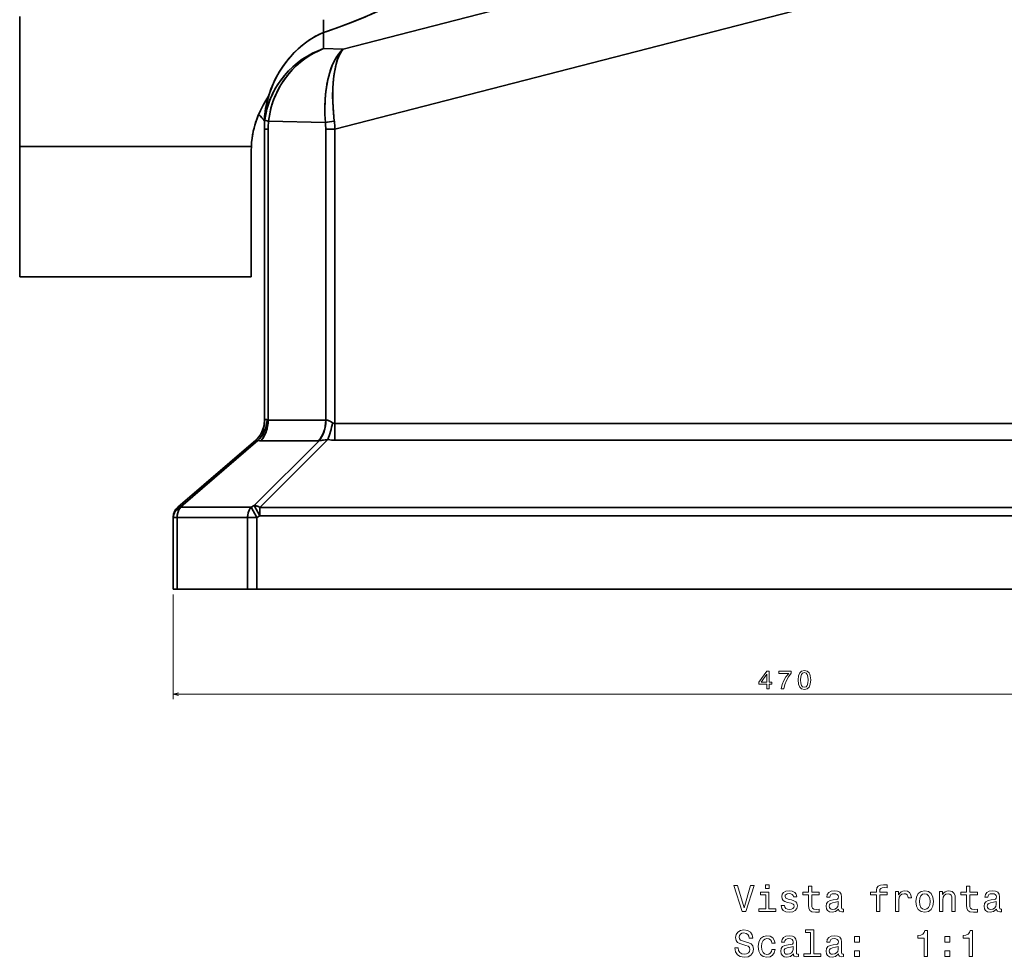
# Model space of a CAD drawing. Extents: x 395 to 1899, y -61 to 1963.
# Tile 6 of 9: x 1275 to 1653, y 997 to 1357. Entities that reach past the tile are written whole.
import ezdxf

# ---------------------------------------------------------------- set-up
doc = ezdxf.new("R2010")
doc.units = 0

msp = doc.modelspace()

# ---------------------------------------------------------------- linework, layer by layer
at = {"color": 7, "lineweight": 35}
for p, q in [((1540.54, 1382.39), (1398.83, 1345.9)), ((1398.83, 1345.9), (1540.54, 1382.39)), ((1646.44, 1379.73), (1395.7, 1315.17)), ((1395.7, 1315.17), (1646.44, 1379.73)), ((1274.57, 1358.41), (1274.57, 1308.41)), ((1368.57, 1317.3), (1368.57, 1203.01)), ((1370.21, 1318.12), (1392.05, 1317.7)), ((1370.21, 1318.12), (1392.05, 1317.7)), ((1368.57, 1315.12), (1368.57, 1203.01)), ((1370.03, 1203.33), (1370.03, 1315.12)), ((1370.03, 1203.33), (1370.03, 1315.12)), ((1392.17, 1315.17), (1392.17, 1203.33)), ((1392.17, 1315.17), (1392.17, 1203.33)), ((1395.7, 1315.17), (1395.7, 1202.03)), ((1395.7, 1202.03), (1395.7, 1315.17)), ((1274.57, 1308.41), (1363.59, 1308.41)), ((1274.57, 1308.41), (1274.57, 1258.41)), ((1363.59, 1308.41), (1274.57, 1308.41)), ((1363.57, 1307.4), (1363.57, 1258.41)), ((1363.57, 1258.41), (1363.57, 1307.4)), ((1363.57, 1258.41), (1274.57, 1258.41)), ((1274.57, 1258.41), (1363.57, 1258.41)), ((1370.03, 1203.33), (1392.17, 1203.33)), ((1392.17, 1203.33), (1370.03, 1203.33)), ((1395.7, 1202.03), (1741.5, 1202.03)), ((1395.7, 1202.03), (1741.5, 1202.03)), ((1335.35, 1169.91), (1365.3, 1195.61)), ((1365.3, 1195.61), (1335.35, 1169.91)), ((1336.44, 1170.07), (1366.07, 1195.49)), ((1336.44, 1170.07), (1366.07, 1195.49)), ((1366.86, 1169.8), (1393.01, 1195.92)), ((1366.86, 1169.8), (1393.01, 1195.92)), ((1741.5, 1195.63), (1395.7, 1195.63)), ((1395.7, 1195.63), (1741.5, 1195.63)), ((1389.58, 1195.41), (1364.7, 1170.56)), ((1389.58, 1195.41), (1364.7, 1170.56)), ((1367.28, 1195.41), (1389.42, 1195.41)), ((1389.42, 1195.41), (1367.28, 1195.41)), ((1389.42, 1195.41), (1367.28, 1195.41)), ((1367.28, 1195.41), (1389.42, 1195.41)), ((1363.51, 1169.91), (1336.44, 1169.91)), ((1363.51, 1169.91), (1336.44, 1169.91)), ((1770.34, 1169.8), (1366.86, 1169.8)), ((1770.34, 1169.8), (1366.86, 1169.8)), ((1333.6, 1138.41), (1333.6, 1165.95)), ((1333.6, 1165.95), (1333.6, 1138.41)), ((1335.07, 1138.41), (1335.07, 1165.95)), ((1335.07, 1165.95), (1335.07, 1138.41)), ((1362.14, 1165.95), (1335.07, 1165.95)), ((1335.07, 1165.95), (1362.14, 1165.95)), ((1362.14, 1138.41), (1362.14, 1165.95)), ((1362.14, 1165.95), (1362.14, 1138.41)), ((1365.67, 1138.41), (1365.67, 1165.95)), ((1365.67, 1165.95), (1365.67, 1138.41)), ((1770.34, 1166.6), (1366.86, 1166.6)), ((1366.86, 1166.6), (1770.34, 1166.6)), ((1335.07, 1138.41), (1362.14, 1138.41)), ((1362.14, 1138.41), (1335.07, 1138.41)), ((1365.67, 1138.41), (1771.53, 1138.41)), ((1771.53, 1138.41), (1365.67, 1138.41))]:
    msp.add_line(p, q, dxfattribs=at)
at = {"color": 7, "lineweight": 35, "ltscale": 0.121069}
msp.add_line((1391.34, 1357.05), (1391.34, 1352.21), dxfattribs=at)
at = {"color": 7, "lineweight": 35, "ltscale": 0.096039}
msp.add_line((1391.34, 1352.21), (1391.34, 1356.05), dxfattribs=at)
at = {"color": 7, "lineweight": 35, "ltscale": 0.153995}
for p, q in [((1391.34, 1346.05), (1391.34, 1352.21)), ((1391.34, 1352.21), (1391.34, 1346.05))]:
    msp.add_line(p, q, dxfattribs=at)
at = {"color": 7, "lineweight": 35, "ltscale": 0.187306}
for p, q in [((1398.83, 1345.9), (1391.34, 1346.05)), ((1391.34, 1346.05), (1398.83, 1345.9))]:
    msp.add_line(p, q, dxfattribs=at)
at = {"color": 7, "lineweight": 35, "ltscale": 0.054477}
msp.add_line((1368.57, 1317.3), (1368.57, 1315.12), dxfattribs=at)
at = {"color": 7, "lineweight": 35, "ltscale": 0.036612}
for p, q in [((1370.03, 1315.12), (1368.57, 1315.12)), ((1368.57, 1315.12), (1370.03, 1315.12)), ((1335.07, 1165.95), (1333.6, 1165.95)), ((1333.6, 1165.95), (1335.07, 1165.95)), ((1333.6, 1138.41), (1335.07, 1138.41)), ((1335.07, 1138.41), (1333.6, 1138.41))]:
    msp.add_line(p, q, dxfattribs=at)
at = {"color": 7, "lineweight": 35, "ltscale": 0.088388}
for p, q in [((1395.7, 1315.17), (1392.17, 1315.17)), ((1392.17, 1315.17), (1395.7, 1315.17)), ((1365.67, 1165.95), (1362.14, 1165.95)), ((1362.14, 1138.41), (1365.67, 1138.41)), ((1365.67, 1138.41), (1362.14, 1138.41))]:
    msp.add_line(p, q, dxfattribs=at)
at = {"color": 7, "lineweight": 35, "ltscale": 0.005143}
msp.add_line((1368.57, 1203.01), (1368.64, 1203.2), dxfattribs=at)
at = {"color": 7, "lineweight": 35, "ltscale": 0.005144}
msp.add_line((1368.57, 1203.01), (1368.64, 1203.2), dxfattribs=at)
at = {"color": 7, "lineweight": 35, "ltscale": 0.001368}
msp.add_line((1392.17, 1203.33), (1392.22, 1203.33), dxfattribs=at)
msp.add_line((1392.17, 1203.33), (1392.22, 1203.33), dxfattribs=at)
at = {"color": 7, "lineweight": 35, "ltscale": 0.160046}
for p, q in [((1395.7, 1202.03), (1395.7, 1195.63)), ((1395.7, 1195.63), (1395.7, 1202.03))]:
    msp.add_line(p, q, dxfattribs=at)
at = {"color": 7, "lineweight": 35, "ltscale": 0.004761}
msp.add_line((1365.88, 1195.5), (1366.07, 1195.49), dxfattribs=at)
at = {"color": 7, "lineweight": 35, "ltscale": 0.004102}
for p, q in [((1389.58, 1195.41), (1389.42, 1195.41)), ((1389.42, 1195.41), (1389.58, 1195.41))]:
    msp.add_line(p, q, dxfattribs=at)
at = {"color": 7, "lineweight": 35, "ltscale": 0.000246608}
msp.add_line((1335.35, 1169.91), (1335.35, 1169.91), dxfattribs=at)
at = {"color": 7, "lineweight": 35, "ltscale": 0.00401}
for p, q in [((1336.44, 1169.91), (1336.44, 1170.07)), ((1336.44, 1169.91), (1336.44, 1170.07)), ((1333.6, 1165.95), (1333.6, 1166.11)), ((1333.6, 1166.11), (1333.6, 1165.95))]:
    msp.add_line(p, q, dxfattribs=at)
at = {"color": 7, "lineweight": 35, "ltscale": 0.033868}
for p, q in [((1364.7, 1170.56), (1363.51, 1169.91)), ((1364.7, 1170.56), (1363.51, 1169.91)), ((1366.86, 1166.6), (1365.67, 1165.95)), ((1365.67, 1165.95), (1366.86, 1166.6))]:
    msp.add_line(p, q, dxfattribs=at)
at = {"color": 7, "lineweight": 35, "ltscale": 0.112753}
for p, q in [((1363.51, 1169.91), (1365.67, 1165.95)), ((1365.67, 1165.95), (1363.51, 1169.91)), ((1364.7, 1170.56), (1366.86, 1166.6)), ((1366.86, 1166.6), (1364.7, 1170.56))]:
    msp.add_line(p, q, dxfattribs=at)
at = {"color": 7, "lineweight": 35, "ltscale": 0.080023}
for p, q in [((1366.86, 1166.6), (1366.86, 1169.8)), ((1366.86, 1169.8), (1366.86, 1166.6))]:
    msp.add_line(p, q, dxfattribs=at)
at = {"color": 7, "lineweight": 35, "ltscale": 0.088391}
msp.add_line((1362.14, 1165.95), (1365.67, 1165.95), dxfattribs=at)
at = {"color": 7, "lineweight": 13}
for p, q in [((1333.6, 1136.41), (1333.6, 1096.11)), ((1333.6, 1098.11), (1803.6, 1098.11))]:
    msp.add_line(p, q, dxfattribs=at)
at = {"color": 7, "lineweight": 35}
for points in [[(1420.88, 1367.56), (1421.16, 1367.27), (1421.3, 1366.94), (1421.31, 1366.57), (1421.18, 1366.17), (1420.9, 1365.74), (1420.52, 1365.3), (1419.85, 1364.7), (1419.07, 1364.11), (1418.19, 1363.53), (1416.94, 1362.79), (1415.62, 1362.07), (1413.85, 1361.18), (1412.01, 1360.31), (1409.69, 1359.27), (1407.31, 1358.26), (1404.14, 1356.97), (1400.91, 1355.71), (1396.16, 1353.94), (1391.34, 1352.21)], [(1420.88, 1367.56), (1421.16, 1367.27), (1421.3, 1366.93), (1421.31, 1366.56), (1421.17, 1366.17), (1420.88, 1365.71), (1420.47, 1365.25), (1419.95, 1364.78), (1419.36, 1364.32), (1418.43, 1363.69), (1417.42, 1363.07), (1416.03, 1362.29), (1414.58, 1361.54), (1412.4, 1360.49), (1410.16, 1359.48), (1407.43, 1358.31), (1404.63, 1357.17), (1401.66, 1356), (1398.65, 1354.86), (1392.57, 1352.64), (1391.34, 1352.21)], [(1391.34, 1352.21), (1390.4, 1351.83), (1389.47, 1351.42), (1387.68, 1350.49), (1385.96, 1349.45), (1384.33, 1348.3), (1382.76, 1347.05), (1381.15, 1345.61), (1379.61, 1344.06), (1378.16, 1342.43), (1376.79, 1340.71), (1375.51, 1338.91), (1374.31, 1337.03), (1373.13, 1334.94), (1372.07, 1332.77), (1371.13, 1330.53), (1370.31, 1328.21), (1369.95, 1327.01), (1369.63, 1325.78), (1369.36, 1324.6), (1369.12, 1323.41), (1368.86, 1321.71), (1368.68, 1319.99), (1368.58, 1318.26)], [(1391.34, 1352.21), (1389.64, 1351.5), (1387.99, 1350.67), (1386.42, 1349.74), (1384.9, 1348.72), (1383.21, 1347.42), (1381.59, 1346.02), (1380.05, 1344.52), (1378.6, 1342.94), (1377.12, 1341.13), (1375.73, 1339.23), (1374.44, 1337.25), (1373.26, 1335.18), (1372.66, 1334.02), (1372.1, 1332.84), (1371.58, 1331.65), (1371.1, 1330.44), (1370.5, 1328.79), (1369.98, 1327.11), (1369.54, 1325.4), (1369.06, 1323.05), (1368.88, 1321.86), (1368.74, 1320.65), (1368.64, 1319.46), (1368.58, 1318.26)], [(1368.78, 1318.69), (1369.09, 1320.73), (1369.54, 1322.75), (1370.12, 1324.74), (1370.83, 1326.69), (1371.67, 1328.59), (1372.62, 1330.43), (1373.69, 1332.21), (1374.86, 1333.92), (1376.3, 1335.75), (1377.86, 1337.47), (1379.52, 1339.08), (1381.29, 1340.58), (1383.15, 1341.95), (1385.1, 1343.18), (1387.12, 1344.28), (1389.2, 1345.24), (1391.34, 1346.05)], [(1391.34, 1346.05), (1389.2, 1345.24), (1387.12, 1344.28), (1385.1, 1343.18), (1383.16, 1341.95), (1381.29, 1340.58), (1379.53, 1339.09), (1377.86, 1337.47), (1376.43, 1335.9), (1375.1, 1334.24), (1373.88, 1332.5), (1372.77, 1330.69), (1371.77, 1328.8), (1370.91, 1326.86), (1370.16, 1324.86), (1369.56, 1322.83), (1369.1, 1320.77), (1368.78, 1318.69)], [(1391.34, 1346.05), (1389.45, 1345.25), (1387.6, 1344.33), (1385.81, 1343.29), (1384.09, 1342.13), (1382.43, 1340.85), (1380.86, 1339.47), (1379.36, 1337.99), (1377.96, 1336.41), (1376.64, 1334.73), (1375.43, 1332.96), (1374.32, 1331.12), (1373.33, 1329.21), (1372.47, 1327.24), (1371.72, 1325.21), (1371.11, 1323.14), (1370.63, 1321.04), (1370.39, 1319.59), (1370.21, 1318.12)], [(1370.21, 1318.12), (1370.49, 1320.22), (1370.9, 1322.3), (1371.45, 1324.36), (1372.13, 1326.37), (1372.93, 1328.33), (1373.85, 1330.24), (1374.89, 1332.09), (1376.03, 1333.87), (1377.41, 1335.73), (1378.9, 1337.49), (1380.5, 1339.14), (1382.21, 1340.67), (1384.01, 1342.07), (1384.95, 1342.73), (1385.91, 1343.35), (1386.87, 1343.93), (1387.86, 1344.47), (1389.58, 1345.31), (1391.34, 1346.05)], [(1398.83, 1345.9), (1397.96, 1345.05), (1397.14, 1344.06), (1396.38, 1342.95), (1395.67, 1341.73), (1395.23, 1340.86), (1394.82, 1339.95), (1394.08, 1338.03), (1393.48, 1336.09), (1392.97, 1334.05), (1392.56, 1331.93), (1392.24, 1329.74), (1392.08, 1328.25), (1391.96, 1326.75), (1391.88, 1325.21), (1391.84, 1323.66), (1391.87, 1320.69), (1392.05, 1317.7)], [(1392.05, 1317.7), (1391.87, 1320.71), (1391.84, 1323.71), (1391.96, 1326.66), (1392.07, 1328.15), (1392.23, 1329.62), (1392.41, 1330.99), (1392.63, 1332.34), (1393, 1334.15), (1393.43, 1335.89), (1393.92, 1337.56), (1394.29, 1338.62), (1394.69, 1339.64), (1395.1, 1340.59), (1395.54, 1341.49), (1396.27, 1342.78), (1397.07, 1343.96), (1397.92, 1345), (1398.83, 1345.9)], [(1395.46, 1318.18), (1395.09, 1321.78), (1394.96, 1323.57), (1394.88, 1325.34), (1394.82, 1327.97), (1394.87, 1330.54), (1395.02, 1333.04), (1395.27, 1335.43), (1395.61, 1337.64), (1396.06, 1339.71), (1396.32, 1340.69), (1396.61, 1341.62), (1397.04, 1342.78), (1397.52, 1343.85), (1398.05, 1344.8), (1398.43, 1345.38), (1398.83, 1345.9)], [(1398.83, 1345.9), (1398.29, 1345.17), (1397.78, 1344.33), (1397.31, 1343.4), (1396.99, 1342.64), (1396.69, 1341.83), (1396.16, 1340.09), (1395.72, 1338.21), (1395.4, 1336.4), (1395.15, 1334.5), (1394.98, 1332.53), (1394.89, 1331.01), (1394.84, 1329.46), (1394.85, 1326.29), (1394.99, 1323.06), (1395.27, 1319.78), (1395.46, 1318.18)], [(1363.59, 1308.41), (1363.68, 1310.02), (1363.85, 1311.62), (1364.1, 1313.21), (1364.33, 1314.36), (1364.61, 1315.51), (1364.93, 1316.69), (1365.28, 1317.85), (1366.1, 1320.09), (1367.04, 1322.27), (1368.11, 1324.38), (1369.11, 1326.11), (1370.18, 1327.79)], [(1368.58, 1318.26), (1368.1, 1318.92), (1367.64, 1319.47), (1367.06, 1320.09), (1366.36, 1320.73)], [(1367.28, 1195.41), (1367.66, 1195.86), (1368.02, 1196.34), (1368.65, 1197.39), (1369.16, 1198.52), (1369.56, 1199.73), (1369.82, 1200.91), (1369.98, 1202.11), (1370.03, 1203.33)], [(1368.64, 1203.2), (1368.74, 1203.38), (1368.9, 1203.49), (1369.1, 1203.54), (1369.34, 1203.52), (1369.63, 1203.41)], [(1368.64, 1203.2), (1368.78, 1203.41), (1368.99, 1203.53), (1369.29, 1203.53), (1369.63, 1203.41)], [(1392.17, 1203.33), (1392.11, 1202.07), (1391.94, 1200.82), (1391.66, 1199.6), (1391.27, 1198.44), (1390.76, 1197.34), (1390.14, 1196.32), (1389.79, 1195.85), (1389.42, 1195.41)], [(1392.22, 1203.33), (1392.65, 1203.31), (1393.08, 1203.2), (1393.51, 1203.05), (1393.95, 1202.83), (1394.81, 1202.32)], [(1392.22, 1203.33), (1392.53, 1203.32), (1392.84, 1203.27), (1393.31, 1203.12), (1393.77, 1202.93), (1394.3, 1202.64), (1394.81, 1202.32)], [(1366.07, 1195.49), (1365.43, 1195.54), (1365.34, 1195.56), (1365.31, 1195.57), (1365.3, 1195.58), (1365.29, 1195.58), (1365.29, 1195.59), (1365.29, 1195.6), (1365.3, 1195.61)], [(1366.07, 1195.49), (1365.53, 1195.53), (1365.37, 1195.55), (1365.32, 1195.57), (1365.3, 1195.58), (1365.29, 1195.58), (1365.29, 1195.6), (1365.3, 1195.6), (1365.3, 1195.61)], [(1393.01, 1195.92), (1390.84, 1195.59), (1389.58, 1195.41)], [(1393.01, 1195.92), (1390.5, 1195.54), (1389.58, 1195.41)], [(1333.6, 1166.11), (1333.66, 1166.77), (1333.83, 1167.41), (1334.1, 1168.02), (1334.41, 1168.51), (1334.78, 1168.95), (1335.22, 1169.34), (1335.57, 1169.6), (1335.95, 1169.84), (1336.44, 1170.07)], [(1336.44, 1170.07), (1336.03, 1169.88), (1335.64, 1169.65), (1335.16, 1169.3), (1334.73, 1168.9), (1334.36, 1168.44), (1334.02, 1167.86), (1333.77, 1167.24), (1333.63, 1166.58), (1333.6, 1166.11)], [(1336.44, 1169.91), (1336.03, 1169.72), (1335.64, 1169.49), (1335.16, 1169.14), (1334.73, 1168.74), (1334.36, 1168.28), (1334.01, 1167.7), (1333.77, 1167.08), (1333.63, 1166.42), (1333.6, 1165.95)], [(1333.6, 1165.95), (1333.66, 1166.61), (1333.83, 1167.25), (1334.1, 1167.86), (1334.41, 1168.35), (1334.78, 1168.79), (1335.21, 1169.18), (1335.57, 1169.44), (1335.95, 1169.67), (1336.44, 1169.91)], [(1336.44, 1169.91), (1335.96, 1169.28), (1335.58, 1168.55), (1335.3, 1167.75), (1335.13, 1166.86), (1335.07, 1165.95)], [(1335.07, 1165.95), (1335.09, 1166.48), (1335.14, 1167), (1335.28, 1167.68), (1335.49, 1168.34), (1335.77, 1168.95), (1336.08, 1169.46), (1336.44, 1169.91)], [(1336.44, 1170.07), (1336.07, 1170.12), (1335.75, 1170.1), (1335.53, 1170.02), (1335.35, 1169.91)], [(1363.51, 1169.91), (1363.03, 1169.28), (1362.65, 1168.55), (1362.37, 1167.75), (1362.2, 1166.86), (1362.14, 1165.95)], [(1362.14, 1165.95), (1362.16, 1166.48), (1362.22, 1167), (1362.35, 1167.68), (1362.56, 1168.33), (1362.84, 1168.95), (1363.15, 1169.46), (1363.51, 1169.91)], [(1366.86, 1169.8), (1366.45, 1170.03), (1365.99, 1170.24), (1365.48, 1170.42), (1365.1, 1170.51), (1364.7, 1170.56)]]:
    msp.add_lwpolyline(points, dxfattribs=at)
at = {"color": 7, "lineweight": 13}
for points in [[(1561.68, 1100.11), (1562.59, 1100.11), (1562.59, 1101.85), (1563.59, 1101.85), (1563.59, 1102.65), (1562.59, 1102.65), (1562.59, 1106.96), (1561.67, 1106.96), (1558.61, 1102.74), (1558.61, 1101.85), (1561.68, 1101.85)], [(1559.45, 1102.65), (1561.68, 1105.79), (1561.68, 1102.65)], [(1567.2, 1100.11), (1568.22, 1100.11), (1568.55, 1101.78), (1569.14, 1103.33), (1569.96, 1104.77), (1571.04, 1106.12), (1571.04, 1106.96), (1566.24, 1106.96), (1566.24, 1106.04), (1570.07, 1106.04), (1568.96, 1104.68), (1568.13, 1103.26), (1567.54, 1101.75)], [(1573.64, 1103.53), (1573.79, 1101.95), (1574.27, 1100.82), (1575.02, 1100.13), (1576.07, 1099.91), (1577.11, 1100.13), (1577.87, 1100.82), (1578.33, 1101.95), (1578.49, 1103.53), (1578.33, 1105.11), (1578.14, 1105.73), (1577.87, 1106.25), (1577.11, 1106.93), (1576.07, 1107.16), (1575.02, 1106.93), (1574.27, 1106.24), (1573.79, 1105.11)], [(1574.61, 1103.53), (1574.69, 1104.75), (1574.94, 1105.63), (1575.4, 1106.14), (1576.07, 1106.33), (1576.74, 1106.14), (1577.19, 1105.63), (1577.45, 1104.75), (1577.53, 1103.53), (1577.45, 1102.3), (1577.19, 1101.42), (1576.74, 1100.91), (1576.07, 1100.74), (1575.4, 1100.91), (1574.94, 1101.42), (1574.69, 1102.3)], [(1555.41, 1024.55), (1552.91, 1016.03), (1550.33, 1024.55), (1548.96, 1024.55), (1552.19, 1014.54), (1553.63, 1014.54), (1556.78, 1024.55)], [(1562.47, 1015.6), (1562.47, 1022.01), (1559.22, 1022.01), (1559.22, 1020.93), (1561.21, 1020.93), (1561.21, 1015.6), (1558.61, 1015.6), (1558.61, 1014.54), (1565.1, 1014.54), (1565.1, 1015.6)], [(1562.52, 1024.88), (1561.18, 1024.88), (1561.18, 1023.44), (1562.52, 1023.44)], [(1571.06, 1019.05), (1569.84, 1019.33), (1568.93, 1019.66), (1568.63, 1020.34), (1568.71, 1020.82), (1569.02, 1021.16), (1569.51, 1021.38), (1570.21, 1021.47), (1570.89, 1021.38), (1571.42, 1021.12), (1571.77, 1020.73), (1571.91, 1020.21), (1573.15, 1020.21), (1573.15, 1020.24), (1572.94, 1021.18), (1572.34, 1021.91), (1571.42, 1022.37), (1570.21, 1022.55), (1568.99, 1022.37), (1568.09, 1021.9), (1567.53, 1021.19), (1567.36, 1020.3), (1567.49, 1019.43), (1567.89, 1018.83), (1568.55, 1018.4), (1569.52, 1018.09), (1570.93, 1017.75), (1571.8, 1017.39), (1572.03, 1017.1), (1572.11, 1016.67), (1571.98, 1016.13), (1571.64, 1015.73), (1571.08, 1015.47), (1570.33, 1015.39), (1569.53, 1015.47), (1568.96, 1015.77), (1568.57, 1016.26), (1568.41, 1016.94), (1567.19, 1016.94), (1567.39, 1015.79), (1567.98, 1014.95), (1568.91, 1014.45), (1570.21, 1014.26), (1571.57, 1014.45), (1572.56, 1014.95), (1573.17, 1015.76), (1573.38, 1016.81), (1573.22, 1017.72), (1572.78, 1018.34), (1572.04, 1018.74)], [(1577.65, 1020.93), (1577.65, 1017.06), (1577.73, 1015.8), (1578.14, 1014.94), (1578.94, 1014.43), (1580.31, 1014.26), (1581.81, 1014.33), (1581.81, 1015.43), (1580.72, 1015.34), (1579.72, 1015.46), (1579.19, 1015.82), (1578.96, 1016.42), (1578.91, 1017.27), (1578.91, 1020.93), (1581.81, 1020.93), (1581.81, 1022.01), (1578.91, 1022.01), (1578.91, 1024.28), (1577.65, 1024.28), (1577.65, 1022.01), (1575.46, 1022.01), (1575.46, 1020.93)], [(1589.22, 1015.54), (1589.22, 1015.5), (1589.29, 1015.01), (1589.51, 1014.66), (1590.41, 1014.39), (1591.12, 1014.51), (1591.12, 1015.49), (1590.82, 1015.44), (1590.41, 1015.63), (1590.34, 1016.21), (1590.34, 1020.21), (1590.17, 1021.24), (1589.66, 1021.96), (1588.79, 1022.39), (1587.55, 1022.55), (1586.34, 1022.37), (1585.44, 1021.88), (1584.88, 1021.12), (1584.69, 1020.11), (1584.69, 1020.03), (1585.83, 1020.03), (1585.93, 1020.63), (1586.25, 1021.06), (1586.77, 1021.32), (1587.5, 1021.42), (1588.21, 1021.35), (1588.71, 1021.13), (1589.02, 1020.76), (1589.12, 1020.24), (1589.06, 1019.64), (1588.83, 1019.33), (1588.25, 1019.19), (1587.17, 1019.07), (1585.93, 1018.81), (1585.05, 1018.35), (1584.53, 1017.63), (1584.38, 1016.57), (1584.52, 1015.62), (1584.97, 1014.91), (1585.69, 1014.46), (1586.68, 1014.3), (1588.02, 1014.61)], [(1603.73, 1020.93), (1603.73, 1014.54), (1605, 1014.54), (1605, 1020.93), (1607.88, 1020.93), (1607.88, 1022.01), (1605, 1022.01), (1605, 1022.49), (1605.1, 1023.07), (1605.43, 1023.45), (1605.99, 1023.69), (1606.8, 1023.77), (1607.88, 1023.71), (1607.88, 1024.81), (1606.51, 1024.88), (1605.27, 1024.75), (1604.4, 1024.36), (1603.89, 1023.69), (1603.73, 1022.72), (1603.73, 1022.01), (1601.41, 1022.01), (1601.41, 1020.93)], [(1611.12, 1014.54), (1612.39, 1014.54), (1612.39, 1018.96), (1612.52, 1020.03), (1612.91, 1020.79), (1613.54, 1021.25), (1614.39, 1021.41), (1615.02, 1021.31), (1615.5, 1021.02), (1615.79, 1020.53), (1615.89, 1019.87), (1617.17, 1019.87), (1617, 1021.03), (1616.52, 1021.87), (1615.73, 1022.37), (1614.65, 1022.55), (1613.91, 1022.43), (1613.28, 1022.14), (1612.72, 1021.65), (1612.27, 1020.99), (1612.27, 1022.27), (1611.12, 1022.27)], [(1618.94, 1018.4), (1619.17, 1016.64), (1619.84, 1015.34), (1620.89, 1014.54), (1622.3, 1014.26), (1623.7, 1014.54), (1624.75, 1015.33), (1625.41, 1016.62), (1625.66, 1018.4), (1625.41, 1020.15), (1624.75, 1021.47), (1623.7, 1022.26), (1622.3, 1022.55), (1620.89, 1022.26), (1619.84, 1021.45), (1619.17, 1020.15)], [(1627.99, 1014.54), (1629.26, 1014.54), (1629.26, 1019), (1629.39, 1020.03), (1629.81, 1020.77), (1630.46, 1021.24), (1631.32, 1021.41), (1632.01, 1021.26), (1632.45, 1020.88), (1632.66, 1020.23), (1632.73, 1019.36), (1632.73, 1014.54), (1634, 1014.54), (1634, 1019.62), (1633.94, 1020.64), (1633.68, 1021.49), (1632.83, 1022.27), (1631.51, 1022.55), (1630.77, 1022.45), (1630.15, 1022.17), (1629.62, 1021.71), (1629.2, 1021.09), (1629.2, 1022.27), (1627.99, 1022.27)], [(1638.37, 1020.93), (1638.37, 1017.06), (1638.45, 1015.8), (1638.86, 1014.94), (1639.66, 1014.43), (1641.03, 1014.26), (1642.53, 1014.33), (1642.53, 1015.43), (1641.44, 1015.34), (1640.44, 1015.46), (1639.91, 1015.82), (1639.68, 1016.42), (1639.64, 1017.27), (1639.64, 1020.93), (1642.53, 1020.93), (1642.53, 1022.01), (1639.64, 1022.01), (1639.64, 1024.28), (1638.37, 1024.28), (1638.37, 1022.01), (1636.18, 1022.01), (1636.18, 1020.93)], [(1649.94, 1015.54), (1649.94, 1015.5), (1650.01, 1015.01), (1650.23, 1014.66), (1651.13, 1014.39), (1651.84, 1014.51), (1651.84, 1015.49), (1651.54, 1015.44), (1651.13, 1015.63), (1651.06, 1016.21), (1651.06, 1020.21), (1650.89, 1021.24), (1650.38, 1021.96), (1649.51, 1022.39), (1648.27, 1022.55), (1647.06, 1022.37), (1646.16, 1021.88), (1645.6, 1021.12), (1645.41, 1020.11), (1645.41, 1020.03), (1646.55, 1020.03), (1646.65, 1020.63), (1646.97, 1021.06), (1647.49, 1021.32), (1648.22, 1021.42), (1648.93, 1021.35), (1649.43, 1021.13), (1649.74, 1020.76), (1649.84, 1020.24), (1649.78, 1019.64), (1649.55, 1019.33), (1648.97, 1019.19), (1647.89, 1019.07), (1646.65, 1018.81), (1645.77, 1018.35), (1645.26, 1017.63), (1645.1, 1016.57), (1645.24, 1015.62), (1645.69, 1014.91), (1646.41, 1014.46), (1647.4, 1014.3), (1648.74, 1014.61)], [(1589.07, 1017.24), (1588.9, 1016.49), (1588.44, 1015.92), (1587.75, 1015.54), (1586.9, 1015.41), (1586.35, 1015.49), (1585.96, 1015.72), (1585.72, 1016.12), (1585.64, 1016.68), (1585.7, 1017.19), (1585.93, 1017.55), (1586.85, 1017.95), (1588.02, 1018.12), (1589.07, 1018.47)], [(1620.24, 1018.41), (1620.37, 1019.71), (1620.77, 1020.64), (1621.42, 1021.22), (1622.3, 1021.42), (1623.17, 1021.22), (1623.81, 1020.66), (1624.22, 1019.71), (1624.36, 1018.41), (1624.22, 1017.1), (1623.81, 1016.15), (1623.17, 1015.57), (1622.3, 1015.39), (1621.42, 1015.57), (1620.77, 1016.15), (1620.37, 1017.1)], [(1649.79, 1017.24), (1649.62, 1016.49), (1649.16, 1015.92), (1648.47, 1015.54), (1647.62, 1015.41), (1647.07, 1015.49), (1646.68, 1015.72), (1646.44, 1016.12), (1646.36, 1016.68), (1646.42, 1017.19), (1646.65, 1017.55), (1647.57, 1017.95), (1648.74, 1018.12), (1649.79, 1018.47)], [(1550.63, 1000.56), (1549.32, 1000.56), (1549.61, 999.03), (1550.33, 997.91), (1551.44, 997.23), (1552.94, 996.98), (1554.42, 997.22), (1555.53, 997.85), (1556.23, 998.84), (1556.49, 1000.15), (1556.28, 1001.34), (1555.67, 1002.1), (1554.69, 1002.6), (1553.38, 1002.98), (1552.26, 1003.25), (1551.52, 1003.57), (1551.11, 1004.03), (1550.98, 1004.75), (1551.11, 1005.4), (1551.48, 1005.89), (1552.06, 1006.22), (1552.85, 1006.34), (1553.66, 1006.19), (1554.29, 1005.8), (1554.71, 1005.15), (1554.91, 1004.28), (1556.22, 1004.28), (1556.22, 1004.3), (1555.99, 1005.66), (1555.31, 1006.67), (1554.25, 1007.3), (1552.81, 1007.52), (1551.51, 1007.3), (1550.5, 1006.7), (1549.85, 1005.76), (1549.62, 1004.55), (1549.81, 1003.47), (1550.36, 1002.73), (1551.22, 1002.24), (1552.4, 1001.87), (1553.57, 1001.54), (1554.45, 1001.22), (1554.98, 1000.76), (1555.17, 1000.01), (1555, 999.25), (1554.55, 998.67), (1553.87, 998.31), (1552.99, 998.2), (1552.01, 998.35), (1551.26, 998.81), (1550.79, 999.56)], [(1578.47, 1006.54), (1578.47, 998.32), (1575.86, 998.32), (1575.86, 997.26), (1582.33, 997.26), (1582.33, 998.32), (1579.74, 998.32), (1579.74, 1007.6), (1576.48, 1007.6), (1576.48, 1006.54)], [(1622.04, 997.26), (1623.35, 997.26), (1623.35, 1007.33), (1622.37, 1007.33), (1622.11, 1006.45), (1621.59, 1005.86), (1620.8, 1005.52), (1619.71, 1005.4), (1619.71, 1004.38), (1622.04, 1004.38)], [(1639.39, 997.26), (1640.7, 997.26), (1640.7, 1007.33), (1639.72, 1007.33), (1639.46, 1006.45), (1638.94, 1005.86), (1638.15, 1005.52), (1637.06, 1005.4), (1637.06, 1004.38), (1639.39, 1004.38)], [(1563.53, 1002.43), (1564.78, 1002.43), (1564.52, 1003.58), (1563.9, 1004.49), (1562.94, 1005.05), (1561.68, 1005.27), (1560.3, 1004.98), (1559.25, 1004.18), (1558.58, 1002.86), (1558.35, 1001.11), (1558.57, 999.36), (1559.22, 998.07), (1560.24, 997.26), (1561.64, 996.98), (1562.88, 997.2), (1563.84, 997.81), (1564.51, 998.76), (1564.79, 1000.03), (1563.58, 1000.03), (1563.37, 999.22), (1562.96, 998.61), (1562.39, 998.24), (1561.68, 998.12), (1560.8, 998.31), (1560.17, 998.89), (1559.78, 999.82), (1559.65, 1001.15), (1559.78, 1002.45), (1560.18, 1003.38), (1560.83, 1003.96), (1561.68, 1004.16), (1562.43, 1004.03), (1562.99, 1003.7), (1563.37, 1003.15)], [(1571.87, 998.27), (1571.87, 998.22), (1571.94, 997.73), (1572.16, 997.39), (1573.06, 997.11), (1573.77, 997.23), (1573.77, 998.21), (1573.47, 998.17), (1573.06, 998.35), (1572.99, 998.93), (1572.99, 1002.94), (1572.82, 1003.96), (1572.32, 1004.68), (1571.44, 1005.11), (1570.2, 1005.27), (1568.99, 1005.1), (1568.09, 1004.61), (1567.53, 1003.84), (1567.34, 1002.83), (1567.34, 1002.75), (1568.48, 1002.75), (1568.58, 1003.35), (1568.9, 1003.79), (1569.42, 1004.05), (1570.15, 1004.15), (1570.86, 1004.07), (1571.36, 1003.86), (1571.67, 1003.48), (1571.77, 1002.96), (1571.71, 1002.36), (1571.48, 1002.06), (1570.9, 1001.91), (1569.82, 1001.8), (1568.58, 1001.54), (1567.7, 1001.08), (1567.19, 1000.36), (1567.03, 999.29), (1567.17, 998.34), (1567.62, 997.63), (1568.34, 997.19), (1569.33, 997.03), (1570.67, 997.33)], [(1589.22, 998.27), (1589.22, 998.22), (1589.29, 997.73), (1589.51, 997.39), (1590.41, 997.11), (1591.12, 997.23), (1591.12, 998.21), (1590.82, 998.17), (1590.41, 998.35), (1590.34, 998.93), (1590.34, 1002.94), (1590.17, 1003.96), (1589.66, 1004.68), (1588.79, 1005.11), (1587.55, 1005.27), (1586.34, 1005.1), (1585.44, 1004.61), (1584.88, 1003.84), (1584.69, 1002.83), (1584.69, 1002.75), (1585.83, 1002.75), (1585.93, 1003.35), (1586.25, 1003.79), (1586.77, 1004.05), (1587.5, 1004.15), (1588.21, 1004.07), (1588.71, 1003.86), (1589.02, 1003.48), (1589.12, 1002.96), (1589.06, 1002.36), (1588.83, 1002.06), (1588.25, 1001.91), (1587.17, 1001.8), (1585.93, 1001.54), (1585.05, 1001.08), (1584.53, 1000.36), (1584.38, 999.29), (1584.52, 998.34), (1584.97, 997.63), (1585.69, 997.19), (1586.68, 997.03), (1588.02, 997.33)], [(1595.28, 1002.85), (1597.27, 1002.85), (1597.27, 1005), (1595.28, 1005)], [(1629.98, 1002.85), (1631.97, 1002.85), (1631.97, 1005), (1629.98, 1005)], [(1571.72, 999.97), (1571.55, 999.22), (1571.09, 998.64), (1570.4, 998.27), (1569.55, 998.14), (1569, 998.21), (1568.61, 998.44), (1568.37, 998.84), (1568.3, 999.41), (1568.35, 999.91), (1568.58, 1000.27), (1569.51, 1000.67), (1570.67, 1000.85), (1571.72, 1001.19)], [(1589.07, 999.97), (1588.9, 999.22), (1588.44, 998.64), (1587.75, 998.27), (1586.9, 998.14), (1586.35, 998.21), (1585.96, 998.44), (1585.72, 998.84), (1585.64, 999.41), (1585.7, 999.91), (1585.93, 1000.27), (1586.85, 1000.67), (1588.02, 1000.85), (1589.07, 1001.19)], [(1595.28, 997.26), (1597.27, 997.26), (1597.27, 999.41), (1595.28, 999.41)], [(1629.98, 997.26), (1631.97, 997.26), (1631.97, 999.41), (1629.98, 999.41)]]:
    msp.add_lwpolyline(points, close=True, dxfattribs=at)
msp.add_lwpolyline([(1335.53, 1098.63), (1333.6, 1098.11), (1335.53, 1097.6)], dxfattribs=at)
at = {"color": 7, "lineweight": 35}
for centre, radius, start, end in [((1404.34, 1314.38), 34.37, 139.7478, 147.4054), ((1449.08, 1322.94), 57.25, 173.6111, 180.1217), ((1398.88, 1315.15), 30.31, 173.2893, 180.0519), ((1398.86, 1315.15), 30.29, 173.2844, 180.0507), ((1401.57, 1317.3), 33, 178.3212, 179.9971), ((1395.69, 1315.15), 25.66, 173.3397, 180.0599), ((1395.69, 1315.15), 25.66, 173.3397, 180.0599), ((1366.49, 1315.19), 25.67, 359.9604, 5.6106), ((1366.49, 1315.19), 25.67, 359.9604, 5.6106), ((1359.46, 1313.72), 36.27, 2.3036, 7.0723), ((1359.46, 1313.72), 36.28, 2.3035, 7.0717), ((1394.63, 1307.4), 31.06, 178.1294, 179.997), ((1394.63, 1307.4), 31.06, 178.1294, 179.997), ((1370.03, 1204.29), 0.962, 245.7458, 270.4222), ((1370.03, 1204.29), 0.962, 245.7481, 270.4217), ((1391.59, 1198.54), 4.9, 65.7162, 70.054), ((1358.57, 1203.01), 10, 310.6298, 359.9976), ((1358.57, 1203.01), 10, 310.6279, 359.9995), ((1367.24, 1203.49), 8.08, 261.704, 270.2919), ((1367.24, 1203.49), 8.08, 261.704, 270.2919), ((1395.71, 1208.21), 12.58, 257.6137, 269.9798), ((1395.71, 1208.21), 12.58, 257.613, 269.9805), ((1338.6, 1166.11), 5, 130.6279, 179.9995), ((1338.6, 1166.11), 5, 130.6282, 179.999), ((1364.44, 1167.02), 3.55, 74.9528, 85.7901), ((1337.47, 1166.11), 3.86, 171.262, 179.9959)]:
    msp.add_arc(centre, radius, start, end, dxfattribs=at)
for centre, major_axis, ratio, start_param, end_param in [((1406.38, 1317.08), (3.36, -30.78), 0.460145, 3.604632, 3.822249), ((1398.94, 1317.92), (23.99, 20.43), 0.911518, 2.000063, 2.364509), ((1399.98, 1313.77), (31.52, 22.27), 0.818403, 2.223448, 2.587106), ((1373.73, 1318.12), (4.96, -0.58), 0.116354, 3.173202, 3.934739), ((1373.73, 1318.12), (4.96, -0.58), 0.116353, 3.173201, 3.934737), ((1395.58, 1317.7), (4.97, 0.49), 0.097908, 1.585029, 2.351335), ((1395.58, 1317.7), (4.97, 0.49), 0.097909, 1.585025, 2.351337), ((1358.82, 1203.19), (6.3, -7.73), 0.975548, 0.025121, 0.900881), ((1358.82, 1203.19), (6.3, -7.73), 0.975548, 0.025127, 0.900888), ((1361.78, 1203.4), (-1.52, -9.87), 0.782998, 0.770995, 1.69222), ((1361.78, 1203.4), (-1.52, -9.87), 0.782998, 0.770995, 1.69222), ((1362.98, 1203.31), (-0.02, -9.98), 0.706319, 0.65817, 1.573706), ((1385.12, 1203.31), (-0.02, -9.98), 0.706319, 0.658169, 1.573706), ((1385.28, 1203.32), (0.14, -9.98), 0.695372, 0.646558, 1.562186), ((1385.28, 1203.32), (0.14, -9.98), 0.695372, 0.646559, 1.562187), ((1393.01, 1202.32), (-2.14, -9.76), 0.175414, 0.895191, 1.60996), ((1393.01, 1202.32), (-2.14, -9.76), 0.175414, 0.895192, 1.609959), ((1395.67, 1218.49), (0.04, -16.46), 0.290377, 6.093567, 6.282449), ((1395.69, 1219.33), (0.02, -17.29), 0.283395, 6.098688, 6.282929), ((1337.91, 1167.1), (2.59, -2.79), 0.452842, 2.559421, 3.123649), ((1366.86, 1166.59), (3.54, -3.55), 0.507501, 2.042081, 2.617409)]:
    msp.add_ellipse(centre, major_axis=major_axis, ratio=ratio, start_param=start_param, end_param=end_param, dxfattribs=at)

doc.saveas('drawing.dxf')
